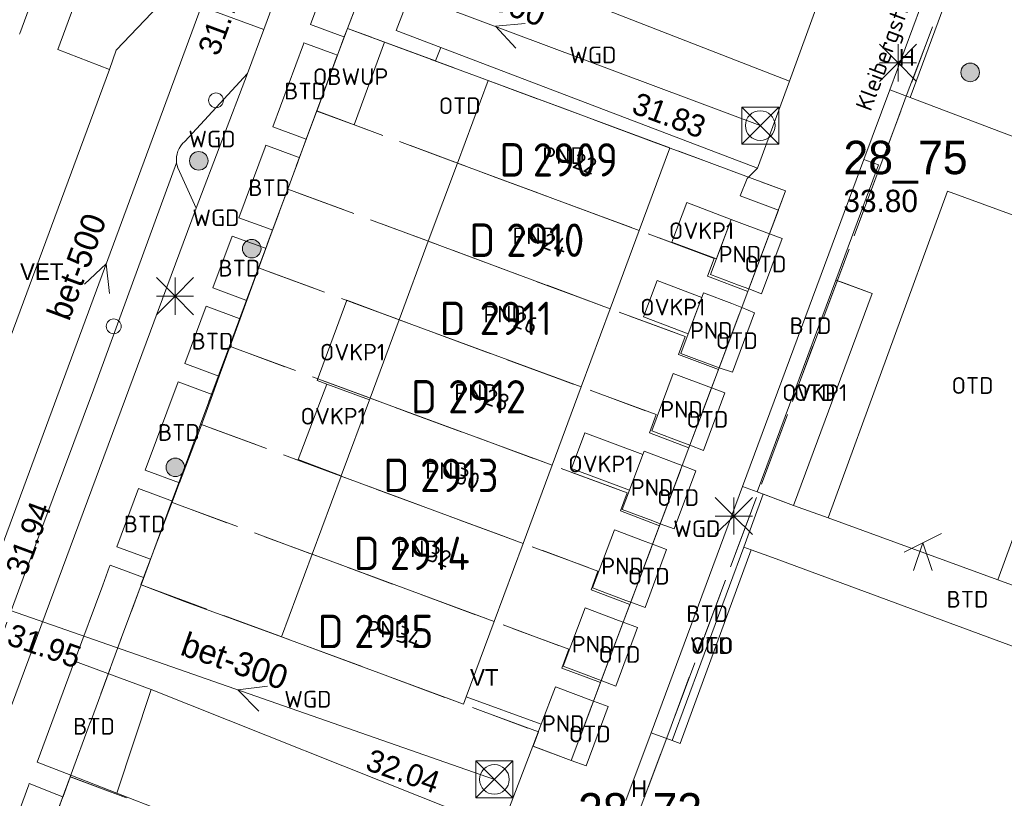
# Model space of a CAD drawing. Header units: metres. Extents: x 207644 to 210135, y 370459 to 373417.
# Tile 100 of 256: x 208364 to 208417, y 371662 to 371704. Entities that reach past the tile are written whole.
import ezdxf
from ezdxf.enums import TextEntityAlignment as Align

# ---------------------------------------------------------------- set-up
doc = ezdxf.new("R2010")
doc.units = ezdxf.units.M
doc.linetypes.add('HIDDEN2', pattern=[4.7625, 3.175, -1.5875])
for name, color, linetype in [('BTD', 7, 'Continuous'), ('combi_kolk', 7, 'Continuous'), ('CON_BxH300x300mm', 7, 'Continuous'), ('CON_BxH500x500mm', 7, 'Continuous'), ('DMM_BxH300x300mm', 7, 'Continuous'), ('DMM_BxH500x500mm', 7, 'Continuous'), ('GB', 1, 'Continuous'), ('GB07', 1, 'Continuous'), ('GB11', 1, 'Continuous'), ('INV_BxH300x300mm', 7, 'Continuous'), ('INV_BxH500x500mm', 7, 'Continuous'), ('KAD_Niet_vastgesteld_Perceel', 30, 'Continuous'), ('KAD_perceelnummer', 212, 'Continuous'), ('KAD_sectie', 212, 'Continuous'), ('KAD_Vastgesteld_Perceel', 212, 'Continuous'), ('KO_INSPECTIE', 7, 'Continuous'), ('NAR', 7, 'Continuous'), ('NLV_inspectieput', 7, 'Continuous'), ('NNR_inspectieput', 7, 'Continuous'), ('NOD_inspectieput', 7, 'Continuous'), ('OBWUP', 7, 'Continuous'), ('ORL', 7, 'Continuous'), ('OTD', 7, 'Continuous'), ('OVKP1', 7, 'Continuous'), ('PIJL', 7, 'Continuous'), ('PND', 7, 'Continuous'), ('VGO', 7, 'Continuous'), ('WGD', 7, 'Continuous')]:
    doc.layers.add(name, color=color, linetype=linetype)
for name, color, linetype, lineweight in [('GIMGMV', 7, 'Continuous', 25), ('GMV', 7, 'Continuous', 25), ('GP1', 7, 'Continuous', 30), ('Q21_lantaarnpaal', 1, 'Continuous', 0), ('Q26_boom', 72, 'Continuous', 0), ('Q28_rioolput', 153, 'Continuous', 0), ('Q34_speelwerktuig', 3, 'Continuous', 0)]:
    doc.layers.add(name, color=color, linetype=linetype, lineweight=lineweight)
doc.styles.add('ISO', font='isocpeur.ttf', dxfattribs={"height": 1})
doc.styles.add('ISOCP', font='ISOCP.shx', dxfattribs={"height": 1.8})

# ---------------------------------------------------------------- blocks, each defined once
blk = doc.blocks.new('ACMAP_ANN_TEMPLATE_Vastgesteld_Perceelnummer')
at = {"layer": 'KAD_perceelnummer', "style": 'ISOCP'}
blk.add_attdef('Perceelnummer', text='', height=1.8, dxfattribs=at).set_placement((0, 0), align=Align.MIDDLE)
at = {"layer": 'KAD_sectie', "style": 'ISOCP'}
blk.add_attdef('sectie', text='', height=1.8, dxfattribs=at).set_placement((-2.7, 0), align=Align.MIDDLE_RIGHT)
blk = doc.blocks.new('Q34')
for p, q in [((-1, -0.5), (1, 0.5)), ((-0.5, -1.5), (0, 0)), ((0, 0), (0.5, -1.5))]:
    blk.add_line(p, q)
blk = doc.blocks.new('Q26')
blk.add_hatch(color=256).paths.add_polyline_path([(-0.452, -0.01, 1), (0.548, -0.01, 1)])
blk.add_circle((0.048, -0.01), 0.5)
blk = doc.blocks.new('Q21')
for p, q in [((-1, 1), (0, 0)), ((0, 1), (0, 0)), ((0, 0), (1, 1)), ((-1, 0), (0, 0)), ((-1, -1), (0, 0)), ((0, 0), (1, 0)), ((0, 0), (0, -1)), ((0, 0), (1, -1))]:
    blk.add_line(p, q)
blk = doc.blocks.new('Q28')
at = {"linetype": 'Continuous'}
for p, q in [((-1, -1), (1, 1)), ((-1, 1), (1, -1))]:
    blk.add_line(p, q, dxfattribs=at)
blk.add_lwpolyline([(1, 1), (1, -1), (-1, -1), (-1, 1)], close=True)

msp = doc.modelspace()

# ---------------------------------------------------------------- linework, layer by layer
at = {"layer": 'combi_kolk', "color": 253, "lineweight": 13}
for centre in [(208374.09, 371699.41), (208368.58, 371687.23)]:
    msp.add_circle(centre, 0.4, dxfattribs=at)
at = {"layer": 'CON_BxH300x300mm', "color": 253, "linetype": 'Continuous', "lineweight": 13}
for points in [[(208374.88, 371708.74), (208403.42, 371698.05)], [(208361.46, 371672.46), (208389.09, 371662.81)]]:
    msp.add_lwpolyline(points, dxfattribs=at)
at = {"layer": 'CON_BxH500x500mm', "color": 253, "linetype": 'Continuous', "lineweight": 13}
msp.add_lwpolyline([(208361.46, 371672.46), (208374.88, 371708.74)], dxfattribs=at)
at = {"layer": 'GB', "color": 253, "linetype": 'Continuous', "lineweight": 13}
for points in [[(208387.097, 371696.03), (208388.749, 371700.478)], [(208388.749, 371700.478), (208398.547, 371696.843)], [(208398.533, 371696.805), (208396.896, 371692.393)], [(208398.547, 371696.843), (208398.533, 371696.805)], [(208385.532, 371691.816), (208387.097, 371696.03)], [(208400.741, 371690.017), (208401.86, 371692.989)], [(208401.86, 371692.989), (208403.917, 371692.215)], [(208396.896, 371692.393), (208395.332, 371688.177)], [(208402.798, 371689.242), (208403.917, 371692.215)], [(208383.961, 371687.584), (208385.532, 371691.816)], [(208399.139, 371685.762), (208400.368, 371689.026)], [(208395.332, 371688.177), (208393.768, 371683.961)], [(208401.196, 371684.987), (208402.425, 371688.251)], [(208382.392, 371683.36), (208383.961, 371687.584)], [(208397.569, 371681.593), (208398.733, 371684.684)], [(208393.768, 371683.961), (208392.204, 371679.744)], [(208399.627, 371680.818), (208400.79, 371683.909)], [(208380.837, 371679.172), (208382.357, 371683.266)], [(208382.357, 371683.266), (208382.392, 371683.36)], [(208397.087, 371680.313), (208397.156, 371680.497)], [(208396.366, 371678.4), (208397.087, 371680.313)], [(208392.204, 371679.744), (208390.639, 371675.528)], [(208398.034, 371676.588), (208399.214, 371679.723)], [(208379.267, 371674.943), (208380.831, 371679.156)], [(208380.831, 371679.156), (208380.837, 371679.172)], [(208395.976, 371677.363), (208396.366, 371678.4)], [(208394.384, 371673.135), (208395.559, 371676.256)], [(208390.639, 371675.528), (208389.076, 371671.313)], [(208396.443, 371672.36), (208397.618, 371675.481)], [(208377.615, 371670.495), (208379.267, 371674.943)], [(208392.792, 371668.907), (208393.977, 371672.054)], [(208389.076, 371671.313), (208387.572, 371667.26)], [(208394.851, 371668.132), (208396.036, 371671.279)], [(208377.615, 371670.495), (208387.425, 371666.863)], [(208391.614, 371665.778), (208392.377, 371667.805)], [(208387.425, 371666.863), (208387.572, 371667.26)], [(208394.436, 371667.03), (208393.23, 371663.826)], [(208391.614, 371665.778), (208391.17, 371664.598)], [(208393.23, 371663.826), (208391.17, 371664.598)]]:
    msp.add_lwpolyline(points, dxfattribs=at)
at = {"layer": 'GB07', "color": 253, "linetype": 'Continuous', "lineweight": 13}
for points in [[(208387.097, 371696.03), (208396.896, 371692.393)], [(208385.532, 371691.816), (208395.332, 371688.177)], [(208383.961, 371687.584), (208393.768, 371683.961)], [(208382.392, 371683.36), (208392.204, 371679.744)], [(208380.831, 371679.156), (208390.639, 371675.528)], [(208379.267, 371674.943), (208389.076, 371671.313)]]:
    msp.add_lwpolyline(points, dxfattribs=at)
at = {"layer": 'GB11', "color": 253, "linetype": 'Continuous', "lineweight": 13}
for points in [[(208402.252, 371689.448), (208400.741, 371690.017)], [(208402.798, 371689.242), (208402.252, 371689.448)], [(208400.368, 371689.026), (208401.884, 371688.455)], [(208401.884, 371688.455), (208402.425, 371688.251)], [(208401.196, 371684.987), (208399.139, 371685.762)], [(208398.733, 371684.684), (208400.79, 371683.909)], [(208399.286, 371680.946), (208397.569, 371681.593)], [(208397.156, 371680.497), (208398.874, 371679.851)], [(208399.627, 371680.818), (208399.286, 371680.946)], [(208398.874, 371679.851), (208399.214, 371679.723)], [(208397.636, 371676.738), (208395.976, 371677.363)], [(208398.034, 371676.588), (208397.636, 371676.738)], [(208395.559, 371676.256), (208397.219, 371675.631)], [(208397.219, 371675.631), (208397.618, 371675.481)], [(208396.181, 371672.459), (208394.384, 371673.135)], [(208396.443, 371672.36), (208396.181, 371672.459)], [(208393.977, 371672.054), (208395.774, 371671.378)], [(208395.774, 371671.378), (208396.036, 371671.279)], [(208394.851, 371668.132), (208392.792, 371668.907)], [(208392.377, 371667.805), (208394.436, 371667.03)]]:
    msp.add_lwpolyline(points, dxfattribs=at)
at = {"layer": 'GIMGMV', "color": 253, "linetype": 'Continuous', "lineweight": 13}
for points in [[(208381.172, 371703.281), (208383.17, 371702.545)], [(208383.17, 371702.545), (208381.527, 371698.087)], [(208379.52, 371698.833), (208380.635, 371701.836)], [(208381.527, 371698.087), (208379.52, 371698.833)]]:
    msp.add_lwpolyline(points, dxfattribs=at)
at = {"layer": 'GMV', "color": 253, "linetype": 'Continuous', "lineweight": 13}
for points in [[(208383.849, 371722.678), (208376.661, 371703.227)], [(208410.393, 371699.983), (208416.596, 371716.707)], [(208368.152, 371709.166), (208365.56, 371702.151)], [(208379.19, 371703.496), (208381.408, 371709.478)], [(208411.497, 371699.564), (208414.648, 371708.085)], [(208383.801, 371703.175), (208385.65, 371707.997)], [(208385.65, 371707.997), (208404.993, 371700.439)], [(208363.518, 371703.018), (208364.604, 371705.954)], [(208371.785, 371705.351), (208368.705, 371702.113)], [(208376.661, 371703.227), (208372.357, 371704.808)], [(208406.564, 371704.73), (208404.993, 371700.439)], [(208380.79, 371702.904), (208379.19, 371703.496)], [(208381.172, 371703.281), (208381.003, 371702.825)], [(208385.922, 371701.531), (208381.172, 371703.281)], [(208363.505, 371702.982), (208363.518, 371703.018)], [(208376.661, 371703.227), (208375.785, 371700.858)], [(208381.003, 371702.825), (208380.635, 371701.836)], [(208381.003, 371702.825), (208380.79, 371702.904)], [(208386.206, 371702.258), (208383.801, 371703.175)], [(208377.145, 371697.983), (208378.799, 371702.442)], [(208378.799, 371702.442), (208378.823, 371702.507)], [(208380.435, 371701.91), (208378.823, 371702.507)], [(208386.206, 371702.258), (208385.922, 371701.531)], [(208403.277, 371695.751), (208386.206, 371702.258)], [(208365.56, 371702.151), (208368.345, 371701.073)], [(208368.705, 371702.113), (208368.345, 371701.073)], [(208380.635, 371701.836), (208378.956, 371697.312)], [(208380.635, 371701.836), (208380.435, 371701.91)], [(208346.8, 371642.885), (208368.345, 371701.073)], [(208375.785, 371700.858), (208372.402, 371697.2)], [(208375.785, 371700.858), (208373.015, 371693.603)], [(208403.277, 371695.751), (208404.993, 371700.439)], [(208410.393, 371699.983), (208408.997, 371696.221)], [(208411.497, 371699.564), (208410.393, 371699.983)], [(208411.497, 371699.564), (208423.283, 371695.089), (208423.76, 371696.323), (208423.836, 371696.294)], [(208378.813, 371697.365), (208377.145, 371697.983)], [(208375.329, 371693.086), (208376.737, 371696.883)], [(208376.737, 371696.883), (208376.778, 371696.994)], [(208378.458, 371696.371), (208376.778, 371696.994)], [(208378.956, 371697.312), (208378.588, 371696.323)], [(208378.956, 371697.312), (208378.813, 371697.365)], [(208378.588, 371696.323), (208378.458, 371696.371)], [(208371.966, 371696.039), (208367.48, 371683.806)], [(208371.989, 371695.905), (208371.966, 371696.039)], [(208372.026, 371695.774), (208371.989, 371695.905)], [(208378.422, 371695.875), (208377.406, 371693.156)], [(208378.588, 371696.323), (208378.422, 371695.875)], [(208408.997, 371696.221), (208402.462, 371678.603)], [(208407.492, 371689.726), (208409.788, 371695.927)], [(208409.788, 371695.927), (208408.997, 371696.221)], [(208373.015, 371693.603), (208372.026, 371695.774)], [(208402.705, 371695.194), (208403.277, 371695.751)], [(208402.344, 371694.258), (208402.705, 371695.194)], [(208404.396, 371693.487), (208402.344, 371694.258)], [(208407.071, 371676.903), (208413.501, 371694.516)], [(208413.501, 371694.516), (208422.647, 371691.176)], [(208373.015, 371693.603), (208353.146, 371640.128)], [(208377.406, 371693.156), (208377.136, 371692.417)], [(208403.917, 371692.215), (208404.396, 371693.487)], [(208377.057, 371692.446), (208375.329, 371693.086)], [(208373.927, 371689.306), (208374.962, 371692.096)], [(208376.702, 371691.452), (208374.962, 371692.096)], [(208377.136, 371692.417), (208376.775, 371691.425)], [(208377.136, 371692.417), (208377.057, 371692.446)], [(208404.602, 371691.965), (208403.917, 371692.215)], [(208403.493, 371688.979), (208404.602, 371691.965)], [(208376.775, 371691.425), (208375.754, 371688.629)], [(208376.775, 371691.425), (208376.702, 371691.452)], [(208422.647, 371691.176), (208416.217, 371673.564)], [(208407.492, 371689.726), (208403.252, 371678.31)], [(208407.492, 371689.726), (208407.813, 371689.607)], [(208407.813, 371689.607), (208409.456, 371688.997)], [(208375.702, 371688.648), (208373.927, 371689.306)], [(208402.425, 371688.251), (208402.798, 371689.242)], [(208402.798, 371689.242), (208403.493, 371688.979)], [(208405.215, 371677.581), (208409.456, 371688.997)], [(208375.754, 371688.629), (208375.393, 371687.638)], [(208375.754, 371688.629), (208375.702, 371688.648)], [(208372.412, 371685.22), (208373.56, 371688.316)], [(208375.347, 371687.655), (208373.56, 371688.316)], [(208401.925, 371684.759), (208403.116, 371687.965)], [(208403.116, 371687.965), (208402.425, 371688.251)], [(208375.393, 371687.638), (208374.261, 371684.535)], [(208375.393, 371687.638), (208375.347, 371687.655)], [(208374.237, 371684.544), (208372.412, 371685.22)], [(208400.79, 371683.909), (208401.196, 371684.987)], [(208401.196, 371684.987), (208401.925, 371684.759)], [(208370.28, 371679.47), (208372.045, 371684.231)], [(208373.882, 371683.55), (208372.045, 371684.231)], [(208374.261, 371684.535), (208373.899, 371683.544)], [(208374.261, 371684.535), (208374.237, 371684.544)], [(208367.48, 371683.806), (208363.694, 371673.663)], [(208400.357, 371680.543), (208401.509, 371683.639)], [(208401.509, 371683.639), (208400.79, 371683.909)], [(208373.899, 371683.544), (208373.359, 371682.063)], [(208373.899, 371683.544), (208373.882, 371683.55)], [(208373.359, 371682.063), (208373.228, 371681.717)], [(208373.228, 371681.717), (208372.12, 371678.789)], [(208399.214, 371679.723), (208399.627, 371680.818)], [(208399.627, 371680.818), (208400.357, 371680.543)], [(208372.12, 371678.789), (208370.28, 371679.47)], [(208398.784, 371676.306), (208399.95, 371679.446)], [(208399.95, 371679.446), (208399.214, 371679.723)], [(208368.75, 371675.343), (208369.913, 371678.481)], [(208371.746, 371677.802), (208369.913, 371678.481)], [(208372.094, 371678.72), (208371.838, 371678.045)], [(208372.12, 371678.789), (208372.094, 371678.72)], [(208397.537, 371665.327), (208402.462, 371678.603)], [(208403.252, 371678.31), (208402.462, 371678.603)], [(208403.252, 371678.31), (208403.583, 371678.187)], [(208371.746, 371677.802), (208370.568, 371674.688)], [(208371.838, 371678.045), (208371.746, 371677.802)], [(208403.583, 371678.187), (208402.531, 371675.333)], [(208403.583, 371678.187), (208403.588, 371678.185)], [(208403.588, 371678.185), (208405.215, 371677.581)], [(208405.215, 371677.581), (208407.071, 371676.903)], [(208407.071, 371676.903), (208416.217, 371673.564)], [(208397.618, 371675.481), (208398.034, 371676.588)], [(208398.034, 371676.588), (208398.784, 371676.306)], [(208370.561, 371674.672), (208368.75, 371675.343)], [(208397.21, 371672.071), (208398.371, 371675.198)], [(208398.371, 371675.198), (208397.618, 371675.481)], [(208402.531, 371675.333), (208398.675, 371664.906)], [(208402.927, 371675.187), (208399.097, 371664.751)], [(208402.927, 371675.187), (208402.531, 371675.333)], [(208402.927, 371675.187), (208404.073, 371674.763)], [(208370.561, 371674.672), (208370.188, 371673.685)], [(208370.568, 371674.688), (208370.561, 371674.672)], [(208404.073, 371674.763), (208425.554, 371666.827)], [(208367.985, 371673.28), (208368.356, 371674.281)], [(208368.356, 371674.281), (208368.383, 371674.354)], [(208370.188, 371673.685), (208368.383, 371674.354)], [(208363.694, 371673.663), (208358.171, 371658.674)], [(208370.183, 371673.673), (208370.047, 371673.313)], [(208370.188, 371673.685), (208370.183, 371673.673)], [(208416.217, 371673.564), (208426.64, 371669.759)], [(208366.469, 371669.187), (208367.985, 371673.28)], [(208370.047, 371673.313), (208370.207, 371673.25)], [(208370.207, 371673.25), (208372.386, 371672.396)], [(208372.386, 371672.396), (208377.615, 371670.495)], [(208396.443, 371672.36), (208396.036, 371671.279)], [(208396.443, 371672.36), (208397.21, 371672.071)], [(208395.637, 371667.836), (208396.808, 371670.989)], [(208396.808, 371670.989), (208396.036, 371671.279)], [(208366.469, 371669.187), (208364.449, 371663.738)], [(208366.469, 371669.187), (208370.588, 371667.663)], [(208394.436, 371667.03), (208394.851, 371668.132)], [(208394.851, 371668.132), (208395.637, 371667.836)], [(208368.746, 371662.07), (208370.588, 371667.663)], [(208370.588, 371667.663), (208387.113, 371661.082)], [(208387.572, 371667.26), (208391.614, 371665.778)], [(208395.226, 371666.733), (208394.044, 371663.55)], [(208394.436, 371667.03), (208395.226, 371666.733)], [(208397.537, 371665.327), (208396.184, 371661.68)], [(208398.675, 371664.906), (208397.537, 371665.327)], [(208391.17, 371664.598), (208389.441, 371660.084)], [(208399.097, 371664.751), (208398.675, 371664.906)], [(208366.262, 371663.034), (208364.449, 371663.738)], [(208394.044, 371663.55), (208393.23, 371663.826)], [(208366.226, 371662.936), (208365.848, 371661.891)], [(208366.262, 371663.034), (208366.226, 371662.936)], [(208368.746, 371662.07), (208366.262, 371663.034)], [(208363.997, 371662.518), (208362.24, 371657.777)], [(208364.021, 371662.584), (208363.997, 371662.518)], [(208365.52, 371662.002), (208364.021, 371662.584)], [(208365.842, 371661.877), (208364.094, 371657.057)], [(208365.842, 371661.877), (208365.52, 371662.002)], [(208365.848, 371661.891), (208365.842, 371661.877)], [(208373.733, 371660.134), (208368.746, 371662.07)]]:
    msp.add_lwpolyline(points, dxfattribs=at)
msp.add_lwpolyline([(208372.402, 371697.2, 0.246225), (208371.966, 371696.039)], format="xyb", dxfattribs=at)
at = {"layer": 'GP1', "color": 253, "linetype": 'Continuous', "lineweight": 13}
for points in [[(208398.654, 371691.771), (208399.454, 371693.895)], [(208399.454, 371693.895), (208401.86, 371692.989)], [(208401.86, 371692.989), (208401.06, 371690.865)], [(208401.06, 371690.865), (208398.654, 371691.771)], [(208397.872, 371689.694), (208397.136, 371687.738)], [(208400.278, 371688.788), (208397.872, 371689.694)], [(208407.492, 371689.726), (208409.456, 371688.997)], [(208380.065, 371684.117), (208379.539, 371684.313), (208381.143, 371688.631), (208383.961, 371687.584)], [(208399.542, 371686.832), (208400.278, 371688.788)], [(208397.136, 371687.738), (208399.542, 371686.832)], [(208380.065, 371684.117), (208378.525, 371680.047), (208380.837, 371679.172)], [(208382.357, 371683.266), (208380.065, 371684.117)], [(208397.087, 371680.313), (208393.971, 371681.487), (208393.251, 371679.573), (208396.366, 371678.4)], [(208403.252, 371678.31), (208405.215, 371677.581)]]:
    msp.add_lwpolyline(points, dxfattribs=at)
at = {"layer": 'KAD_Niet_vastgesteld_Perceel', "color": 253, "linetype": 'HIDDEN2', "lineweight": 13}
for points in [[(208417.782, 371716.72), (208411.342, 371699.772), (208409.882, 371695.858), (208398.486, 371665.34), (208396.948, 371661.235)], [(208373.733, 371660.134), (208366.232, 371662.95), (208370.049, 371673.296), (208370.049, 371673.296), (208391.462, 371665.368), (208391.173, 371664.6), (208393.23, 371663.826), (208394.811, 371668.028), (208396.397, 371672.24), (208397.994, 371676.483), (208399.577, 371680.687), (208401.165, 371684.905), (208402.749, 371689.114), (208404.787, 371694.527), (208381.17, 371703.29), (208385.072, 371713.394)]]:
    msp.add_lwpolyline(points, dxfattribs=at)
at = {"layer": 'KAD_Vastgesteld_Perceel', "color": 253, "linetype": 'HIDDEN2', "lineweight": 13}
msp.add_lwpolyline([(208406.286, 371774.545), (208408.148, 371768.512), (208401, 371756.379), (208400.93, 371756.191), (208399.287, 371751.758), (208397.725, 371747.541), (208396.162, 371743.324), (208394.599, 371739.107), (208393.037, 371734.891), (208391.475, 371730.674), (208389.913, 371726.458), (208388.35, 371722.241), (208386.788, 371718.025), (208385.072, 371713.394), (208381.17, 371703.29), (208379.521, 371698.842), (208377.958, 371694.628), (208376.384, 371690.383), (208374.816, 371686.153), (208373.26, 371681.957), (208371.698, 371677.744), (208370.049, 371673.296), (208366.232, 371662.95), (208364.558, 371658.475)], dxfattribs=at)
for points in [[(208396.948, 371661.235), (208398.486, 371665.34), (208409.882, 371695.858), (208411.342, 371699.772), (208417.782, 371716.72), (208462.83, 371699.897), (208477.839, 371694.283), (208481.905, 371694.931), (208483.82, 371670.687), (208485.563, 371648.958), (208484.791, 371645.06), (208483.39, 371637.927), (208471.587, 371642.58), (208461.967, 371646.269), (208460.655, 371645.531), (208458.86, 371641.06), (208457.907, 371638.615), (208396.948, 371661.235)], [(208402.749, 371689.114), (208400.58, 371689.925), (208400.94, 371690.892), (208379.521, 371698.842), (208381.17, 371703.29), (208404.787, 371694.527), (208402.749, 371689.114)], [(208401.165, 371684.905), (208399.013, 371685.709), (208399.371, 371686.677), (208377.958, 371694.628), (208379.521, 371698.842), (208400.94, 371690.892), (208400.58, 371689.925), (208402.749, 371689.114), (208401.165, 371684.905)], [(208399.577, 371680.687), (208397.442, 371681.485), (208397.807, 371682.469), (208376.384, 371690.383), (208377.958, 371694.628), (208399.371, 371686.677), (208399.013, 371685.709), (208401.165, 371684.905), (208399.577, 371680.687)], [(208397.994, 371676.483), (208395.882, 371677.279), (208396.244, 371678.255), (208374.816, 371686.153), (208376.384, 371690.383), (208397.807, 371682.469), (208397.442, 371681.485), (208399.577, 371680.687), (208397.994, 371676.483)], [(208396.397, 371672.24), (208394.299, 371673.03), (208394.672, 371674.037), (208373.26, 371681.957), (208374.816, 371686.153), (208396.244, 371678.255), (208395.882, 371677.279), (208397.994, 371676.483), (208396.397, 371672.24)], [(208394.811, 371668.028), (208392.733, 371668.81), (208393.107, 371669.821), (208371.698, 371677.744), (208373.26, 371681.957), (208394.672, 371674.037), (208394.299, 371673.03), (208396.397, 371672.24), (208394.811, 371668.028)], [(208370.049, 371673.296), (208371.698, 371677.744), (208393.107, 371669.821), (208392.733, 371668.81), (208394.811, 371668.028), (208393.23, 371663.826), (208391.173, 371664.6), (208391.462, 371665.368), (208370.049, 371673.296)], [(208366.232, 371662.95), (208373.733, 371660.134), (208389.993, 371654.115), (208387.961, 371648.764), (208385.621, 371649.661), (208385.956, 371650.55), (208364.558, 371658.475), (208366.232, 371662.95)]]:
    msp.add_lwpolyline(points, close=True, dxfattribs=at)
at = {"layer": 'NOD_inspectieput', "color": 253, "lineweight": 13}
for centre in [(208403.42, 371698.05), (208389.09, 371662.81)]:
    msp.add_circle(centre, 0.8, dxfattribs=at)
at = {"layer": 'PIJL', "color": 253, "lineweight": 13}
for points in [[(208390.75, 371703.56), (208389.15, 371703.4), (208390.25, 371702.22)], [(208367, 371689.5), (208368.17, 371690.6), (208368.35, 371689)], [(208376.87, 371667.84), (208375.27, 371667.64), (208376.4, 371666.48)]]:
    msp.add_lwpolyline(points, dxfattribs=at)

# ---------------------------------------------------------------- block references
at = {"layer": 'KAD_Vastgesteld_Perceel', "color": 253, "linetype": 'HIDDEN2', "lineweight": 13}
ref = msp.add_blockref('ACMAP_ANN_TEMPLATE_Vastgesteld_Perceelnummer', (208393.453, 371696.202), dxfattribs=at)
ref.add_attrib('Perceelnummer', '2909', dxfattribs={"layer": 'KAD_perceelnummer', "lineweight": 13, "height": 1.8, "style": 'ISOCP'}).set_placement((208393.453, 371696.202), align=Align.MIDDLE)
ref.add_attrib('sectie', 'D', dxfattribs={"layer": 'KAD_sectie', "lineweight": 13, "height": 1.8, "style": 'ISOCP'}).set_placement((208390.753, 371696.202), align=Align.MIDDLE_RIGHT)
ref = msp.add_blockref('ACMAP_ANN_TEMPLATE_Vastgesteld_Perceelnummer', (208391.836, 371691.873), dxfattribs=at)
ref.add_attrib('Perceelnummer', '2910', dxfattribs={"layer": 'KAD_perceelnummer', "lineweight": 13, "height": 1.8, "style": 'ISOCP'}).set_placement((208391.836, 371691.873), align=Align.MIDDLE)
ref.add_attrib('sectie', 'D', dxfattribs={"layer": 'KAD_sectie', "lineweight": 13, "height": 1.8, "style": 'ISOCP'}).set_placement((208389.136, 371691.873), align=Align.MIDDLE_RIGHT)
ref = msp.add_blockref('ACMAP_ANN_TEMPLATE_Vastgesteld_Perceelnummer', (208390.246, 371687.658), dxfattribs=at)
ref.add_attrib('Perceelnummer', '2911', dxfattribs={"layer": 'KAD_perceelnummer', "lineweight": 13, "height": 1.8, "style": 'ISOCP'}).set_placement((208390.246, 371687.658), align=Align.MIDDLE)
ref.add_attrib('sectie', 'D', dxfattribs={"layer": 'KAD_sectie', "lineweight": 13, "height": 1.8, "style": 'ISOCP'}).set_placement((208387.546, 371687.658), align=Align.MIDDLE_RIGHT)
ref = msp.add_blockref('ACMAP_ANN_TEMPLATE_Vastgesteld_Perceelnummer', (208388.697, 371683.433), dxfattribs=at)
ref.add_attrib('Perceelnummer', '2912', dxfattribs={"layer": 'KAD_perceelnummer', "lineweight": 13, "height": 1.8, "style": 'ISOCP'}).set_placement((208388.697, 371683.433), align=Align.MIDDLE)
ref.add_attrib('sectie', 'D', dxfattribs={"layer": 'KAD_sectie', "lineweight": 13, "height": 1.8, "style": 'ISOCP'}).set_placement((208385.997, 371683.433), align=Align.MIDDLE_RIGHT)
ref = msp.add_blockref('ACMAP_ANN_TEMPLATE_Vastgesteld_Perceelnummer', (208387.206, 371679.197), dxfattribs=at)
ref.add_attrib('Perceelnummer', '2913', dxfattribs={"layer": 'KAD_perceelnummer', "lineweight": 13, "height": 1.8, "style": 'ISOCP'}).set_placement((208387.206, 371679.197), align=Align.MIDDLE)
ref.add_attrib('sectie', 'D', dxfattribs={"layer": 'KAD_sectie', "lineweight": 13, "height": 1.8, "style": 'ISOCP'}).set_placement((208384.506, 371679.197), align=Align.MIDDLE_RIGHT)
ref = msp.add_blockref('ACMAP_ANN_TEMPLATE_Vastgesteld_Perceelnummer', (208385.611, 371674.993), dxfattribs=at)
ref.add_attrib('Perceelnummer', '2914', dxfattribs={"layer": 'KAD_perceelnummer', "lineweight": 13, "height": 1.8, "style": 'ISOCP'}).set_placement((208385.611, 371674.993), align=Align.MIDDLE)
ref.add_attrib('sectie', 'D', dxfattribs={"layer": 'KAD_sectie', "lineweight": 13, "height": 1.8, "style": 'ISOCP'}).set_placement((208382.911, 371674.993), align=Align.MIDDLE_RIGHT)
ref = msp.add_blockref('ACMAP_ANN_TEMPLATE_Vastgesteld_Perceelnummer', (208383.667, 371670.785), dxfattribs=at)
ref.add_attrib('Perceelnummer', '2915', dxfattribs={"layer": 'KAD_perceelnummer', "lineweight": 13, "height": 1.8, "style": 'ISOCP'}).set_placement((208383.667, 371670.785), align=Align.MIDDLE)
ref.add_attrib('sectie', 'D', dxfattribs={"layer": 'KAD_sectie', "lineweight": 13, "height": 1.8, "style": 'ISOCP'}).set_placement((208380.967, 371670.785), align=Align.MIDDLE_RIGHT)
at = {"layer": 'Q21_lantaarnpaal', "color": 253}
for p in [(208410.844, 371701.433), (208371.881, 371688.853), (208401.993, 371677.001)]:
    msp.add_blockref('Q21', p, dxfattribs=at)
at = {"layer": 'Q26_boom', "color": 253}
for p in [(208414.685, 371700.925), (208373.114, 371696.159), (208375.968, 371691.423), (208371.848, 371679.638)]:
    msp.add_blockref('Q26', p, dxfattribs=at)
at = {"layer": 'Q28_rioolput', "color": 253}
for p in [(208403.423, 371698.051), (208389.089, 371662.809)]:
    msp.add_blockref('Q28', p, dxfattribs=at)
at = {"layer": 'Q34_speelwerktuig', "color": 253}
msp.add_blockref('Q34', (208412.18, 371675.562), dxfattribs=at)

# ---------------------------------------------------------------- texts
at = {"layer": 'BTD', "color": 253, "linetype": 'Continuous', "lineweight": 13, "style": 'ISO'}
for p in [(208378.89, 371699.909), (208376.959, 371694.705), (208375.351, 371690.365), (208406.125, 371687.262), (208373.903, 371686.429), (208372.09, 371681.507), (208370.248, 371676.573), (208414.586, 371672.519), (208400.56, 371671.74), (208367.519, 371665.673)]:
    msp.add_text('BTD', height=0.9, dxfattribs=at).set_placement(p, align=Align.MIDDLE_CENTER)
at = {"layer": 'DMM_BxH300x300mm', "color": 253, "lineweight": 13}
for rotation, p in [(339.47, (208386.02, 371705.42)), (340.75, (208372.1, 371669.55))]:
    msp.add_text('bet-300', height=1.3, rotation=rotation, dxfattribs=at).set_placement(p)
at = {"layer": 'DMM_BxH500x500mm', "color": 253, "lineweight": 13}
msp.add_text('bet-500', height=1.3, rotation=69.7, dxfattribs=at).set_placement((208366.17, 371687.46))
at = {"layer": 'INV_BxH300x300mm', "color": 253, "lineweight": 13}
for s, rotation, p in [('31.83', 339.47, (208396.42, 371698.75)), ('31.95', 340.75, (208362.75, 371670.1)), ('32.04', 340.75, (208382.08, 371663.35))]:
    msp.add_text(s, height=1.2, rotation=rotation, dxfattribs=at).set_placement(p)
at = {"layer": 'INV_BxH500x500mm', "color": 253, "lineweight": 13}
for s, p in [('31.72', (208374.21, 371701.74)), ('31.94', (208363.84, 371673.71))]:
    msp.add_text(s, height=1.2, rotation=69.7, dxfattribs=at).set_placement(p)
at = {"layer": 'KO_INSPECTIE', "color": 253, "lineweight": 13}
for s, p in [('H', (208410.88, 371701.28)), ('VET', (208363.53, 371689.73)), ('VT', (208387.78, 371667.86)), ('H', (208396.46, 371661.86))]:
    msp.add_text(s, height=0.9, dxfattribs=at).set_placement(p)
at = {"layer": 'NAR', "color": 253, "linetype": 'Continuous', "lineweight": 13, "style": 'ISO'}
for s, rotation, p in [('22', 339.6, (208393.972, 371696.011)), ('24', 339.6, (208392.361, 371691.669)), ('26', 339.6, (208390.789, 371687.43)), ('28', 339.7, (208389.245, 371683.27)), ('30', 339.6, (208387.669, 371679.022)), ('32', 339.7, (208386.118, 371674.84)), ('34', 339.6, (208384.499, 371670.478))]:
    msp.add_text(s, height=0.9, rotation=rotation, dxfattribs=at).set_placement(p, align=Align.MIDDLE_CENTER)
at = {"layer": 'NLV_inspectieput', "color": 253, "lineweight": 13}
msp.add_text('33.80', height=1.2, dxfattribs=at).set_placement((208407.9, 371693.39))
at = {"layer": 'NNR_inspectieput', "color": 253, "lineweight": 13}
for s, p in [('28_75', (208407.9, 371695.43)), ('28_73', (208393.6, 371660.27))]:
    msp.add_text(s, height=1.8, dxfattribs=at).set_placement(p)
at = {"layer": 'OBWUP', "color": 253, "linetype": 'Continuous', "lineweight": 13, "style": 'ISO'}
msp.add_text('OBWUP', height=0.9, dxfattribs=at).set_placement((208381.345, 371700.686), align=Align.MIDDLE_CENTER)
at = {"layer": 'ORL', "color": 253, "linetype": 'Continuous', "lineweight": 13, "style": 'ISO'}
msp.add_text('Kleibergstraat', height=0.9, rotation=69.6, dxfattribs=at).set_placement((208410.324, 371702.623), align=Align.MIDDLE_CENTER)
at = {"layer": 'OTD', "color": 253, "linetype": 'Continuous', "lineweight": 13, "style": 'ISO'}
for p in [(208387.222, 371699.119), (208403.7, 371690.587), (208402.156, 371686.459), (208414.859, 371684.04), (208406.354, 371683.655), (208400.568, 371682.215), (208398.992, 371678), (208397.407, 371673.762), (208400.801, 371670.025), (208395.83, 371669.544), (208394.228, 371665.261)]:
    msp.add_text('OTD', height=0.9, dxfattribs=at).set_placement(p, align=Align.MIDDLE_CENTER)
at = {"layer": 'OVKP1', "color": 253, "linetype": 'Continuous', "lineweight": 13, "style": 'ISO'}
for p in [(208400.257, 371692.38), (208398.707, 371688.263), (208381.45, 371685.836), (208406.354, 371683.655), (208380.41, 371682.386), (208394.834, 371679.81)]:
    msp.add_text('OVKP1', height=0.9, dxfattribs=at).set_placement(p, align=Align.MIDDLE_CENTER)
at = {"layer": 'PND', "color": 253, "linetype": 'Continuous', "lineweight": 13, "style": 'ISO'}
for p in [(208392.822, 371696.436), (208391.214, 371692.104), (208402.329, 371691.116), (208389.647, 371687.886), (208400.782, 371687.007), (208388.08, 371683.663), (208399.18, 371682.751), (208386.518, 371679.446), (208397.595, 371678.543), (208384.953, 371675.235), (208396.001, 371674.309), (208383.346, 371670.903), (208394.414, 371670.093), (208392.803, 371665.816)]:
    msp.add_text('PND', height=0.9, dxfattribs=at).set_placement(p, align=Align.MIDDLE_CENTER)
at = {"layer": 'VGO', "color": 253, "linetype": 'Continuous', "lineweight": 13, "style": 'ISO'}
msp.add_text('VGO', height=0.9, dxfattribs=at).set_placement((208400.801, 371670.025), align=Align.MIDDLE_CENTER)
at = {"layer": 'WGD', "color": 253, "linetype": 'Continuous', "lineweight": 13, "style": 'ISO'}
for p in [(208394.397, 371701.858), (208373.875, 371697.324), (208374.089, 371693.08), (208399.999, 371676.321), (208379.042, 371667.132)]:
    msp.add_text('WGD', height=0.9, dxfattribs=at).set_placement(p, align=Align.MIDDLE_CENTER)

doc.saveas('drawing.dxf')
